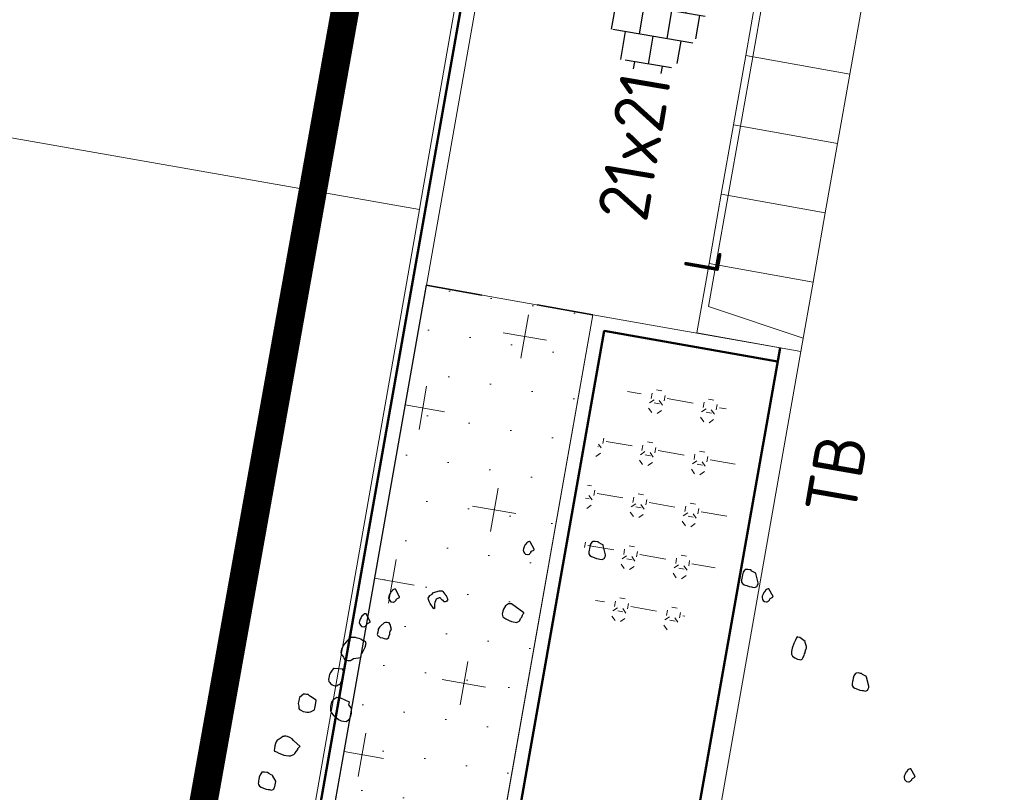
# Model space of a CAD drawing. Header units: metres. Extents: x 2514 to 227642, y 1683 to 852646.
# Tile 110 of 256: x 113808.42 to 113815.41, y 426267.31 to 426272.8. Entities that reach past the tile are written whole.
import ezdxf
from ezdxf.enums import TextEntityAlignment as Align
from ezdxf.lldxf.tags import DXFTag

# ---------------------------------------------------------------- set-up
doc = ezdxf.new("R2010")
doc.units = ezdxf.units.M
doc.linetypes.add('XX-CENTER', pattern=[8, 5, -1, 1, -1])
doc.linetypes.add('ZZ-HIDDEN-SO', pattern=[4, 2, -2])
for name, color, linetype, lineweight in [('B-WE-KG-GRENS_PERCEEL-GV', 252, 'KG-PERCEEL', 18), ('N-WE-GR-BOMENZAND-A-200', 32, 'Continuous', 18), ('N-WE-GR-BOMENZAND-G', 30, 'Continuous', 35), ('N-WE-GR-BOOM-S', 94, 'Continuous', 25), ('N-WE-GR-HEESTER-S', 94, 'Continuous', 13), ('N-WE-KG-WERKGRENS-G', 7, 'XX-CENTER', 35), ('N-WE-VH-KANTOPSLUITING-T18', 1, 'Continuous', 18), ('N-WE-VH-KANTOPSLUITING_ACHTERKANTBAND-G', 1, 'Continuous', 50), ('N-WE-VH-KANTOPSLUITING_ELEMENT_INRIT-S', 2, 'Continuous', 9), ('N-WE-VH-KANTOPSLUITING_OPSLUITBAND_100X200-G', 1, 'Continuous', 18), ('N-WE-VH-KANTOPSLUITING_TROTTOIRBAND_130 150-G', 2, 'Continuous', 13), ('N-WE-VH-MATERIAALGRENS-G', 7, 'ZZ-HIDDEN-SO', 35), ('N-WE-VH-VERHARDING_TEGEL-S', 1, 'Continuous', 25)]:
    doc.layers.add(name, color=color, linetype=linetype, lineweight=lineweight)
doc.styles.add('NLCS-ISO', font='NLCS-ISO.ttf', dxfattribs={"height": 1.8})
doc.styles.add('NLCS-ISO-M200-T18', font='NLCS-ISO.ttf', dxfattribs={"height": 0.36})
doc.styles.get("Standard").update_dxf_attribs({"font": 'romans'})
tags = doc.linetypes.add('KG-PERCEEL', pattern='A,5.5,-2,["P",Standard,S=1.8,R=0,X=-0.5,Y=-0.9],-2,5.5,-2,[5,NLCS.SHX,S=0.75,R=0,X=0,Y=0],-2', length=19).pattern_tags.tags
tags[6] = DXFTag(74, 10)

# ---------------------------------------------------------------- blocks, each defined once
blk = doc.blocks.new('SVH-TEGEL_200X200_HALFST_KL-SO')
for p, q in [((-3.05311331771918e-16, -1.78372119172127), (-1.387778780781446e-16, 1.78372119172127)), ((-1.000000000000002, 1.5), (-2.000000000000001, 1.5)), ((-2, -1.441329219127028), (-2, 1.441329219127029)), ((-1, -1.70458307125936), (-1, 1.70458307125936)), ((0.9999999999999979, 1.5), (-1.054711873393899e-15, 1.5)), ((0.9999999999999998, -1.704583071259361), (0.9999999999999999, 1.70458307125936)), ((2, -1.441329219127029), (2, 1.441329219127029)), ((-2.000000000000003, 1), (-3.000000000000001, 1.000000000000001)), ((-3.000000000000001, -0.8349495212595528), (-3.000000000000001, 0.8349495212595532)), ((-2.164934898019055e-15, 1), (-1.000000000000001, 1.000000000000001)), ((1.999999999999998, 0.9999999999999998), (0.999999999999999, 1)), ((3, -0.8349495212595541), (3, 0.8349495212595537)), ((-3.000000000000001, 0.5000000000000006), (-3.25879357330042, 0.5000000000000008)), ((-1.000000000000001, 0.5000000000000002), (-2.000000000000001, 0.5000000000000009)), ((0.999999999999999, 0.4999999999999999), (-1.054711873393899e-15, 0.5000000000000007)), ((2.999999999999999, 0.4999999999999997), (1.999999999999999, 0.5000000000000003)), ((-2, 2.447365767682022e-16), (-3, 9.110996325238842e-16)), ((5.551115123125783e-17, -1.927830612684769e-19), (-1, 6.661702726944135e-16)), ((2, -2.451221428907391e-16), (1, 4.212409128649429e-16)), ((3.39489953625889, -8.683490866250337e-17), (3, 1.763115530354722e-16)), ((-3.000000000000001, -0.4999999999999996), (-3.258793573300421, -0.4999999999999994)), ((-1.000000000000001, -0.4999999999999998), (-2, -0.4999999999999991)), ((0.999999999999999, -0.5000000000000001), (5.551115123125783e-17, -0.4999999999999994)), ((2.999999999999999, -0.5000000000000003), (2, -0.4999999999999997)), ((-2.000000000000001, -0.9999999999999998), (-2.811212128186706, -0.9999999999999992)), ((-1.054711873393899e-15, -1), (-1, -0.9999999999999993)), ((1.999999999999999, -1), (1, -0.9999999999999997)), ((-1, -1.500000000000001), (-1.837083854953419, -1.5)), ((1, -1.500000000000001), (5.551115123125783e-17, -1.5))]:
    blk.add_line(p, q)
at = {"style": 'NLCS-ISO'}
blk.add_attdef('FORMAAT', text='', height=1.8, dxfattribs=at).set_placement((-3.358793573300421, 1.771663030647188e-16), align=Align.MIDDLE_RIGHT)
blk.add_attdef('KLEUR', text='', height=1.8, dxfattribs=at).set_placement((3.49489953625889, -8.683490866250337e-17), align=Align.MIDDLE_LEFT)
at = {"style": 'NLCS-ISO', "flags": 1}
blk.add_attdef('FUNCTIE', text='', height=1.8, dxfattribs=at).set_placement((0.1159930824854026, -3.584775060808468), align=Align.MIDDLE_CENTER)
blk = doc.blocks.new('SGR-BOOM_11')
at = {"flags": 128}
for points in [[(-0.6010486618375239, 4.680725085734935), (-0.6568115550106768, 4.804674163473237), (-0.6568115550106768, 4.810896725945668), (-0.6814834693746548, 4.816697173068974), (-0.7187751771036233, 4.829135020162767), (-0.7372318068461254, 4.841572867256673), (-0.7434470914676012, 4.841572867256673), (-0.749662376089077, 4.841572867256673), (-0.7805495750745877, 4.841572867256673), (-0.8116405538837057, 4.835357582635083), (-0.8178558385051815, 4.835357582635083), (-0.8178558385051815, 4.829135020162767), (-0.8238673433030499, 4.822919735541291), (-0.8363124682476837, 4.792243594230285), (-0.8425277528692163, 4.754930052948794), (-0.8425277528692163, 4.723839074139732), (-0.8425277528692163, 4.70560077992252), (-0.8425277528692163, 4.680725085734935), (-0.8425277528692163, 4.668294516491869), (-0.8363124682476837, 4.64963410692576), (-0.8178558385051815, 4.630980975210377), (-0.7929801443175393, 4.618543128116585), (-0.755892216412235, 4.612742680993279), (-0.7187751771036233, 4.606527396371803), (-0.6876841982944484, 4.606527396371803), (-0.6690383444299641, 4.606527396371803), (-0.6381511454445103, 4.606527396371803), (-0.6195052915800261, 4.618543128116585), (-0.6134937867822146, 4.624765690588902), (-0.6072785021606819, 4.630980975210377), (-0.6072785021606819, 4.643418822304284), (-0.6010486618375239, 4.662071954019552), (-0.6010486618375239, 4.674509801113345), (-0.6010486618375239, 4.680725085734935)], [(1.603499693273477, 4.662071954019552), (1.547751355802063, 4.786021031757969), (1.547751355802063, 4.792243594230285), (1.523079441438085, 4.798458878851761), (1.485976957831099, 4.810896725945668), (1.467331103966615, 4.822919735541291), (1.461115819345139, 4.822919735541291), (1.454885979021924, 4.822919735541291), (1.42399878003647, 4.822919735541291), (1.392907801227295, 4.816697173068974), (1.386910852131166, 4.816697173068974), (1.386910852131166, 4.810896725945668), (1.380681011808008, 4.804674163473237), (1.368250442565, 4.773583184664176), (1.362035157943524, 4.736276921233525), (1.362035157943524, 4.70560077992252), (1.362035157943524, 4.686947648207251), (1.362035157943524, 4.662071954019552), (1.362035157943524, 4.64963410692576), (1.368250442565, 4.630980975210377), (1.386910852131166, 4.612742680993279), (1.411568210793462, 4.600304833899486), (1.448670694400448, 4.59408954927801), (1.485976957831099, 4.587866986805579), (1.516864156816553, 4.587866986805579), (1.535524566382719, 4.587866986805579), (1.56641176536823, 4.587866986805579), (1.585057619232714, 4.600304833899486), (1.591069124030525, 4.606527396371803), (1.597284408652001, 4.612742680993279), (1.597284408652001, 4.624765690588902), (1.603499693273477, 4.643418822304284), (1.603499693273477, 4.655856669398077), (1.603499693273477, 4.662071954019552)], [(-1.613790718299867, 4.582481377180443), (-1.689858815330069, 4.676998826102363), (-1.696074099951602, 4.676998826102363), (-1.70230394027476, 4.676998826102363), (-1.714734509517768, 4.670776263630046), (-1.72074601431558, 4.664560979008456), (-1.733176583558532, 4.652537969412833), (-1.733176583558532, 4.646322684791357), (-1.745621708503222, 4.627669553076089), (-1.751836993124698, 4.615231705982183), (-1.758052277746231, 4.590356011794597), (-1.764267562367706, 4.559265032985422), (-1.764267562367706, 4.54102673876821), (-1.751836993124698, 4.516151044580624), (-1.739391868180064, 4.503720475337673), (-1.72074601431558, 4.491282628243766), (-1.689858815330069, 4.491282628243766), (-1.683643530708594, 4.491282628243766), (-1.665186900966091, 4.503720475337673), (-1.665186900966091, 4.509935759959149), (-1.658971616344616, 4.516151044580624), (-1.65275633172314, 4.528588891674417), (-1.65275633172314, 4.534811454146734), (-1.646541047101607, 4.547242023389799), (-1.613790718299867, 4.57004353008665), (-1.613790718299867, 4.576266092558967), (-1.613790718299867, 4.582481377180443)], [(1.843115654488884, 4.507446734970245), (1.767047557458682, 4.601964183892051), (1.761036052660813, 4.601964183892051), (1.754820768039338, 4.601964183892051), (1.742375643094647, 4.596163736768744), (1.736160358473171, 4.589941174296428), (1.723729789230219, 4.577503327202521), (1.723729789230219, 4.571288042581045), (1.711502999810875, 4.552634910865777), (1.705273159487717, 4.540197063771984), (1.699057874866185, 4.515321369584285), (1.692842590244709, 4.48464522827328), (1.692842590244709, 4.465992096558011), (1.705273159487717, 4.441123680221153), (1.717499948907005, 4.428685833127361), (1.736160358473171, 4.416247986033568), (1.767047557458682, 4.416247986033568), (1.773262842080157, 4.416247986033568), (1.791908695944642, 4.428685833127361), (1.791908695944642, 4.434901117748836), (1.7981385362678, 4.441123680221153), (1.804353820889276, 4.453554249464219), (1.804353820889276, 4.459776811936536), (1.810569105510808, 4.472214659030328), (1.843115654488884, 4.495008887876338), (1.843115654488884, 4.501231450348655), (1.843115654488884, 4.507446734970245)], [(2.405649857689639, 3.956098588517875), (2.319014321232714, 3.999627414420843), (2.287923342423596, 3.999627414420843), (2.28170805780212, 3.999627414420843), (2.275478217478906, 3.98718956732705), (2.263251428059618, 3.950298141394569), (2.25082085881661, 3.900554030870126), (2.238390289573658, 3.832564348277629), (2.238390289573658, 3.782820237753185), (2.244605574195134, 3.745928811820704), (2.263251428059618, 3.721053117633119), (2.300353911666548, 3.702399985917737), (2.337456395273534, 3.689962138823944), (2.368547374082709, 3.689962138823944), (2.387004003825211, 3.689962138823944), (2.405649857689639, 3.702399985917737), (2.411865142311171, 3.721053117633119), (2.418094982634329, 3.739706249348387), (2.424091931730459, 3.764167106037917), (2.424091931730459, 3.782820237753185), (2.430321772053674, 3.795258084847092), (2.430321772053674, 3.81391121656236), (2.430321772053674, 3.826349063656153), (2.430321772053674, 3.838786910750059), (2.436537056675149, 3.845002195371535), (2.436537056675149, 3.869463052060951), (2.436537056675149, 3.888116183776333), (2.405649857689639, 3.944082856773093), (2.405649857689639, 3.956098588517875)], [(-3.379761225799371, 3.587155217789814), (-3.455829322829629, 3.681672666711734), (-3.462044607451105, 3.681672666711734), (-3.468259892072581, 3.681672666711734), (-3.480690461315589, 3.675450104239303), (-3.486920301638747, 3.669234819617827), (-3.499147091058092, 3.656796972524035), (-3.499147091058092, 3.650581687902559), (-3.511577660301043, 3.631928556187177), (-3.517807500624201, 3.619905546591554), (-3.524022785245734, 3.595029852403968), (-3.53023806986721, 3.563938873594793), (-3.53023806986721, 3.545285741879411), (-3.517807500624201, 3.520824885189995), (-3.505362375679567, 3.50839431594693), (-3.486920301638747, 3.495956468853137), (-3.455829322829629, 3.495956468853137), (-3.449599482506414, 3.495956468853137), (-3.431157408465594, 3.50839431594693), (-3.431157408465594, 3.514609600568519), (-3.424942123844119, 3.520824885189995), (-3.418726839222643, 3.532847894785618), (-3.418726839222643, 3.539070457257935), (-3.41251155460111, 3.551501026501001), (-3.379761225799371, 3.574717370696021), (-3.379761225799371, 3.580939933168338), (-3.379761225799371, 3.587155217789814)], [(-2.870486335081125, 3.503001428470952), (-2.935361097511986, 3.566013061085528), (-2.950906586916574, 3.59254082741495), (-2.966248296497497, 3.619490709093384), (-2.975578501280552, 3.635654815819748), (-2.971008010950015, 3.652655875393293), (-2.958985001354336, 3.680842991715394), (-2.929771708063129, 3.704889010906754), (-2.91463377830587, 3.728098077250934), (-2.898462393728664, 3.737217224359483), (-2.882305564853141, 3.746758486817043), (-2.836280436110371, 3.765826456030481), (-2.81182685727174, 3.772871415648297), (-2.797940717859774, 3.773701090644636), (-2.786543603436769, 3.766241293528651), (-2.768712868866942, 3.747995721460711), (-2.753997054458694, 3.73473547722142), (-2.742599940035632, 3.727268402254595), (-2.739485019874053, 3.721882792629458), (-2.73098449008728, 3.71939376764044), (-2.727884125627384, 3.714422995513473), (-2.724769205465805, 3.709030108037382), (-2.721668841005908, 3.703644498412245), (-2.718553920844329, 3.698251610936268), (-2.712338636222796, 3.68747311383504), (-2.709223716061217, 3.68208750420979), (-2.70612335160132, 3.676694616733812), (-2.703008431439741, 3.671309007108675), (-2.696793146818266, 3.660530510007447), (-2.699078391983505, 3.652241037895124), (-2.704464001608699, 3.64892233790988), (-2.712134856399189, 3.637314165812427), (-2.717520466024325, 3.634410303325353), (-2.728306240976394, 3.628195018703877), (-2.741974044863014, 3.627365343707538), (-2.753589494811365, 3.634825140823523), (-2.756689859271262, 3.6402180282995), (-2.765190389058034, 3.642707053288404), (-2.782191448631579, 3.647262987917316), (-2.793588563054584, 3.6547227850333), (-2.79980384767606, 3.665501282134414), (-2.811419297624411, 3.67296835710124), (-2.816804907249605, 3.670064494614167), (-2.822190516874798, 3.666745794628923), (-2.832757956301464, 3.660945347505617), (-2.838143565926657, 3.657626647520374), (-2.843543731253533, 3.6547227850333), (-2.859715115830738, 3.645188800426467), (-2.866556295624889, 3.619905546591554), (-2.873179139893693, 3.594615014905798), (-2.874634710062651, 3.572228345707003), (-2.870690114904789, 3.553160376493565), (-2.866760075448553, 3.533677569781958), (-2.865930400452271, 3.519995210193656), (-2.863033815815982, 3.514609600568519), (-2.859918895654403, 3.509216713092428), (-2.865100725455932, 3.506320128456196), (-2.870486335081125, 3.503001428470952)], [(-1.602189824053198, 3.668405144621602), (-1.794121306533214, 3.761263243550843), (-1.812563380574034, 3.761263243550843), (-1.843654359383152, 3.755047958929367), (-1.849869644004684, 3.742610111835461), (-1.874541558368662, 3.717734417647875), (-1.893187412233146, 3.668405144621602), (-1.899417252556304, 3.637314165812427), (-1.899417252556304, 3.594200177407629), (-1.886972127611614, 3.556893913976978), (-1.837439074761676, 3.53824078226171), (-1.787891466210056, 3.525802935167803), (-1.750803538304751, 3.513365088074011), (-1.676394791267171, 3.513365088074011), (-1.670164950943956, 3.519580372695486), (-1.64550759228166, 3.53824078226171), (-1.639277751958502, 3.550671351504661), (-1.63306246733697, 3.581762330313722), (-1.620631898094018, 3.600422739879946), (-1.614416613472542, 3.631098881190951), (-1.608186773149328, 3.64975201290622), (-1.602189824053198, 3.662189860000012), (-1.602189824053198, 3.668405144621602)], [(3.40553922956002, 3.485592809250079), (3.349776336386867, 3.609541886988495), (3.349776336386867, 3.615342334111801), (3.325118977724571, 3.621564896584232), (3.288016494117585, 3.633995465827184), (3.269356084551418, 3.646433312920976), (3.263140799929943, 3.646433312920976), (3.256925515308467, 3.646433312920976), (3.226038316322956, 3.646433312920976), (3.194947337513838, 3.6402180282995), (3.188935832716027, 3.6402180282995), (3.188935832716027, 3.633995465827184), (3.182720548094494, 3.627780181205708), (3.17027542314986, 3.597104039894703), (3.164060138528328, 3.559797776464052), (3.164060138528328, 3.528706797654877), (3.164060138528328, 3.510461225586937), (3.164060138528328, 3.485592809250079), (3.164060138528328, 3.473154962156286), (3.17027542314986, 3.454501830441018), (3.188935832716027, 3.435848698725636), (3.213607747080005, 3.423410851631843), (3.250710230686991, 3.417188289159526), (3.288016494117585, 3.41097300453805), (3.318889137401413, 3.41097300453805), (3.33754954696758, 3.41097300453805), (3.368436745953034, 3.41097300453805), (3.3870971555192, 3.423410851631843), (3.393312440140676, 3.429626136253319), (3.399323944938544, 3.435848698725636), (3.399323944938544, 3.448279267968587), (3.40553922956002, 3.46693967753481), (3.40553922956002, 3.479370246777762), (3.40553922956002, 3.485592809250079)], [(-3.729636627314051, 3.170534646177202), (-3.805704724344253, 3.265052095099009), (-3.811920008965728, 3.265052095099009), (-3.818135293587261, 3.265052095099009), (-3.830580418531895, 3.258836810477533), (-3.836591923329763, 3.252614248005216), (-3.849022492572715, 3.240591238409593), (-3.849022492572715, 3.234375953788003), (-3.861467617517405, 3.215722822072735), (-3.867682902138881, 3.203284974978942), (-3.873898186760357, 3.178409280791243), (-3.88011347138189, 3.147318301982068), (-3.88011347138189, 3.129080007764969), (-3.867682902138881, 3.104211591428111), (-3.855237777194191, 3.091773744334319), (-3.836591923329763, 3.079335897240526), (-3.805704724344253, 3.079335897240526), (-3.799489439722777, 3.079335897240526), (-3.781032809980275, 3.091773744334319), (-3.781032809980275, 3.097989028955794), (-3.774817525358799, 3.104211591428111), (-3.768602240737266, 3.116642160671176), (-3.768602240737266, 3.122864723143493), (-3.76238695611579, 3.135302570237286), (-3.729636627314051, 3.158096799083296), (-3.729636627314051, 3.164319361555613), (-3.729636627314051, 3.170534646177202)], [(-3.40980419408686, 3.111256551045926), (-3.443398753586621, 3.17592753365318), (-3.462044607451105, 3.194580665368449), (-3.486716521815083, 3.194580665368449), (-3.511577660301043, 3.194580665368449), (-3.530034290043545, 3.182142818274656), (-3.567340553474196, 3.132398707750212), (-3.585782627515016, 3.113745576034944), (-3.59822775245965, 3.083069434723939), (-3.59822775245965, 3.070631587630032), (-3.59822775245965, 3.039540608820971), (-3.59822775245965, 3.002641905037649), (-3.592012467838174, 2.996426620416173), (-3.585782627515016, 2.990211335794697), (-3.573555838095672, 2.983988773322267), (-3.54868014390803, 2.971550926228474), (-3.517807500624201, 2.971550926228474), (-3.492931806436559, 2.965335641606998), (-3.468259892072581, 2.965335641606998), (-3.455829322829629, 2.965335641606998), (-3.449599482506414, 2.965335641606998), (-3.443398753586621, 2.971550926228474), (-3.43095362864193, 2.990211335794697), (-3.43095362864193, 3.002641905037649), (-3.43095362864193, 3.014664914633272), (-3.424942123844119, 3.039540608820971), (-3.424942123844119, 3.05819374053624), (-3.424942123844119, 3.083069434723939), (-3.40980419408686, 3.111256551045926)], [(-3.771920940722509, 2.641988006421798), (-3.771717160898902, 2.668108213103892), (-3.771717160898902, 2.674323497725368), (-3.771717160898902, 2.692976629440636), (-3.765487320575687, 2.705414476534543), (-3.753056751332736, 2.736090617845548), (-3.746841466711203, 2.767181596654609), (-3.734396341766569, 2.798272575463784), (-3.734396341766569, 2.828948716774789), (-3.734396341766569, 2.841386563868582), (-3.734396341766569, 2.847601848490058), (-3.734396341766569, 2.860039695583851), (-3.746841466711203, 2.872477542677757), (-3.759272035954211, 2.878692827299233), (-3.771717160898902, 2.88491538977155), (-3.790159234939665, 2.88491538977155), (-3.815034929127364, 2.897353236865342), (-3.83969228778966, 2.903568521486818), (-3.870783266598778, 2.903568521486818), (-3.895455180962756, 2.909368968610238), (-3.932557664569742, 2.903568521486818), (-3.957418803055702, 2.897353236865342), (-3.982090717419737, 2.872477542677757), (-4.00696641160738, 2.835171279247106), (-4.031623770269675, 2.798272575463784), (-4.050284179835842, 2.760966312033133), (-4.050284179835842, 2.748528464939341), (-4.062714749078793, 2.711214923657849), (-4.062714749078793, 2.692976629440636), (-4.062714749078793, 2.686761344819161), (-4.062714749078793, 2.680538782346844), (-4.062714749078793, 2.674323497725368), (-4.062714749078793, 2.668108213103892), (-4.062714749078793, 2.661885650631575), (-4.056499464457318, 2.643232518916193), (-4.050284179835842, 2.637017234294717), (-4.044068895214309, 2.6307946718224), (-4.013181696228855, 2.606341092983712), (-4.00696641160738, 2.593903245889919), (-3.994535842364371, 2.575250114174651), (-3.976079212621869, 2.56902755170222), (-3.963648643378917, 2.56902755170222), (-3.944988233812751, 2.56902755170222), (-3.932557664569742, 2.56902755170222), (-3.907885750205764, 2.575250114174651), (-3.895455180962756, 2.587680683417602), (-3.88923989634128, 2.593903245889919), (-3.870783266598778, 2.612141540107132), (-3.771920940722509, 2.641988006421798), (-3.771920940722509, 2.641988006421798), (-3.771920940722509, 2.641988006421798)], [(-3.994535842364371, 2.432640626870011), (-4.118477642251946, 2.42021005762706), (-4.124692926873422, 2.42021005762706), (-4.13070443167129, 2.413987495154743), (-4.143149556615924, 2.39574920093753), (-4.155580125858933, 2.364658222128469), (-4.168010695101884, 2.327351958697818), (-4.168010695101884, 2.308691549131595), (-4.168010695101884, 2.296668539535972), (-4.168010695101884, 2.278015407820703), (-4.168010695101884, 2.253146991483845), (-4.161795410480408, 2.22827129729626), (-4.143149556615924, 2.215833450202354), (-4.13070443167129, 2.20381044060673), (-4.106047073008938, 2.191379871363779), (-4.081171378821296, 2.185157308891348), (-4.044068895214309, 2.185157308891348), (-4.019396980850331, 2.20381044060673), (-4.00696641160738, 2.209618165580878), (-3.994535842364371, 2.22205601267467), (-3.982090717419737, 2.271800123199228), (-3.976079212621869, 2.308691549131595), (-3.976079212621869, 2.33978252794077), (-3.976079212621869, 2.352220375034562), (-3.976079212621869, 2.370873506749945), (-3.976079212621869, 2.40196448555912), (-3.988306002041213, 2.413987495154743), (-3.994535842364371, 2.432640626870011)], [(4.271326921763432, 2.337300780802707), (4.195462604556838, 2.432225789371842), (4.18923276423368, 2.432225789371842), (4.183032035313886, 2.432225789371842), (4.170572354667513, 2.426010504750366), (4.164371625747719, 2.41979522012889), (4.151941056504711, 2.407357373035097), (4.151941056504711, 2.40113481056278), (4.139699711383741, 2.382481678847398), (4.133484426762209, 2.370043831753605), (4.127254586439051, 2.345590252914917), (4.121053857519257, 2.314499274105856), (4.121053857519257, 2.295846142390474), (4.133484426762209, 2.270970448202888), (4.145711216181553, 2.258947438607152), (4.164371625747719, 2.246509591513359), (4.195462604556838, 2.246509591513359), (4.201459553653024, 2.246509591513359), (4.220119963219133, 2.258947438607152), (4.220119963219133, 2.264755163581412), (4.226349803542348, 2.270970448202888), (4.232550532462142, 2.283408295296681), (4.232550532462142, 2.289623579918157), (4.2387803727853, 2.302061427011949), (4.271326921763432, 2.325277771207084), (4.271326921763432, 2.33149305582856), (4.271326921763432, 2.337300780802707)], [(-4.291763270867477, 1.93725915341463), (-4.378602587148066, 1.974572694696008), (-4.397059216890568, 1.980787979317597), (-4.415705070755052, 1.99322582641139), (-4.44037698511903, 1.99322582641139), (-4.459037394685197, 1.99322582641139), (-4.483694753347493, 1.987003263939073), (-4.508570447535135, 1.962134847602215), (-4.533227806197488, 1.93104386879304), (-4.533227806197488, 1.912390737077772), (-4.533227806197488, 1.881714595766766), (-4.533227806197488, 1.844401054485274), (-4.521001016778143, 1.807094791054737), (-4.514785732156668, 1.776418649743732), (-4.502355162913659, 1.763980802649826), (-4.483694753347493, 1.757758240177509), (-4.446592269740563, 1.745327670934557), (-4.415705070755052, 1.745327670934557), (-4.39082937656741, 1.745327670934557), (-4.366172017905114, 1.751542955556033), (-4.341296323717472, 1.757758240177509), (-4.316624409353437, 1.776418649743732), (-4.291763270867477, 1.795071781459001), (-4.291763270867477, 1.801287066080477), (-4.291763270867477, 1.81953263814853), (-4.291763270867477, 1.844401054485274), (-4.291763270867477, 1.869276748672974), (-4.291763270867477, 1.900367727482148), (-4.291763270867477, 1.924821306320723), (-4.291763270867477, 1.93725915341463)], [(-4.403274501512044, 1.249938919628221), (-4.508570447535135, 1.317928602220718), (-4.533227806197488, 1.336581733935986), (-4.570534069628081, 1.349019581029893), (-4.601421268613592, 1.355234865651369), (-4.626296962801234, 1.355234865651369), (-4.632308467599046, 1.355234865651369), (-4.650968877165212, 1.355234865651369), (-4.657184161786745, 1.349019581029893), (-4.669614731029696, 1.342804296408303), (-4.688056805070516, 1.324143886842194), (-4.712947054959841, 1.299690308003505), (-4.737604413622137, 1.281029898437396), (-4.750034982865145, 1.256161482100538), (-4.756264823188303, 1.231285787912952), (-4.756264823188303, 1.194394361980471), (-4.756264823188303, 1.150865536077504), (-4.756264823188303, 1.132212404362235), (-4.750034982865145, 1.119774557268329), (-4.719147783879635, 1.113559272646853), (-4.681856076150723, 1.10153626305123), (-4.644739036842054, 1.095313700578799), (-4.60765110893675, 1.089098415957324), (-4.576763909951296, 1.089098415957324), (-4.539443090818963, 1.089098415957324), (-4.514785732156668, 1.095313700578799), (-4.483694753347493, 1.113559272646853), (-4.471467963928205, 1.119774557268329), (-4.465238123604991, 1.132212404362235), (-4.459037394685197, 1.138427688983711), (-4.446592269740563, 1.169518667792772), (-4.44037698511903, 1.175741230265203), (-4.428150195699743, 1.200609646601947), (-4.428150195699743, 1.21263265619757), (-4.409489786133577, 1.243723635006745), (-4.403274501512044, 1.249938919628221)], [(-4.657184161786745, 0.7048133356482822), (-4.712947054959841, 0.766995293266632), (-4.712947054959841, 0.7732105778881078), (-4.737604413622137, 0.7794331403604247), (-4.774910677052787, 0.7918709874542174), (-4.793352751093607, 0.8038939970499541), (-4.799582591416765, 0.8038939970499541), (-4.805797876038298, 0.8038939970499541), (-4.836685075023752, 0.8038939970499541), (-4.867776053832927, 0.7980862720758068), (-4.873991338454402, 0.7980862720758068), (-4.873991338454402, 0.7918709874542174), (-4.880206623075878, 0.7856484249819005), (-4.892433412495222, 0.7545574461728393), (-4.898648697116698, 0.7172511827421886), (-4.898648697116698, 0.6865750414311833), (-4.898648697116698, 0.6679219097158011), (-4.898648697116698, 0.6430462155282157), (-4.898648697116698, 0.630608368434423), (-4.892433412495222, 0.6119552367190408), (-4.873991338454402, 0.593716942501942), (-4.84911564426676, 0.5812790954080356), (-4.812013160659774, 0.5750638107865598), (-4.774910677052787, 0.5688412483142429), (-4.743819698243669, 0.5688412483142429), (-4.725377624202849, 0.5688412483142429), (-4.694286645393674, 0.5688412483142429), (-4.675830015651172, 0.5812790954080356), (-4.669614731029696, 0.5874943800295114), (-4.663399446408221, 0.593716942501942), (-4.663399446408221, 0.605739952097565), (-4.657184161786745, 0.6243930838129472), (-4.657184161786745, 0.699012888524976), (-4.657184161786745, 0.7048133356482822)]]:
    blk.add_lwpolyline(points, close=True, dxfattribs=at)
blk.add_lwpolyline([(-3.82125021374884, 1.987003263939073), (-3.951218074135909, 2.023901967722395), (-3.988306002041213, 2.023901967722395), (-4.00696641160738, 2.023901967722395), (-4.019396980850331, 2.011464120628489), (-4.031623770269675, 1.999441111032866), (-4.056499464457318, 1.974572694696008), (-4.062714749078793, 1.962134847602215), (-4.068944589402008, 1.955912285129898), (-4.075159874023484, 1.924821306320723), (-4.075159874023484, 1.881714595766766), (-4.068944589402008, 1.838185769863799), (-4.062714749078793, 1.81953263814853), (-4.044068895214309, 1.795071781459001), (-4.019396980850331, 1.770196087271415), (-3.976079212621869, 1.745327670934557), (-3.932557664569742, 1.720451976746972), (-3.88923989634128, 1.708014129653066), (-3.858352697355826, 1.708014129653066), (-3.82125021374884, 1.708014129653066), (-3.790159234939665, 1.73910510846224), (-3.777932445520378, 1.757758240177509), (-3.765487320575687, 1.795071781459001), (-3.765487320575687, 1.838185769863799), (-3.771717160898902, 1.875492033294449), (-3.777932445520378, 1.900367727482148), (-3.790159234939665, 1.918606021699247), (-3.802589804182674, 1.93104386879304), (-3.82125021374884, 1.949697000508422), (-3.82125021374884, 1.987003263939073), (-3.82125021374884, 1.99322582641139)], dxfattribs=at)
blk = doc.blocks.new('SGR-HEESTERS-SO')
at = {"ltscale": 0.1}
h = blk.add_hatch(dxfattribs=at)
h.set_pattern_fill('GR-HEESTERS', color=256, scale=0.1, style=0, pattern_type=2)
h.set_pattern_definition([(0, (-2.018678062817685, -1.134114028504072), (0, 0.75), [0.07663900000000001, -0.6733610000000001]), (45, (-1.942038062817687, -1.134114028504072), (4.440892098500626e-17, 0.7499998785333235), [0.078192, -0.9824680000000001]), (90, (-1.886748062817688, -1.078824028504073), (-0.75, 4.592425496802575e-17), [0.07663900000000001, -0.6733610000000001]), (135, (-1.886748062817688, -1.002184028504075), (-0.7499998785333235, 4.440892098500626e-17), [0.078192, -0.9824680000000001]), (180, (-1.942038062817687, -0.9468940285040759), (-9.184850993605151e-17, -0.75), [0.07663900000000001, -0.6733610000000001]), (225, (-2.018678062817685, -0.9468940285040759), (-1.332267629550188e-16, -0.7499998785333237), [0.078192, -0.9824680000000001]), (270, (-2.073968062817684, -1.002184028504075), (0.75, -1.377727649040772e-16), [0.07663900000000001, -0.6733610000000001]), (315, (-2.073968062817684, -1.078824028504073), (0.7499998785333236, -1.776356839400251e-16), [0.078192, -0.9824680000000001]), (90, (-1.980358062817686, -1.227004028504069), (-0.75, 4.592425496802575e-17), [0.3744400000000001, -0.37546])])
edge = h.paths.add_edge_path()
edge.add_ellipse((0, 0), major_axis=(1.980358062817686, 0), ratio=0.5254120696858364, start_angle=0, end_angle=360, ccw=False)
at = {"ltscale": 0.1, "style": 'NLCS-ISO'}
blk.add_attdef('TYPE', text='', height=0.5, dxfattribs=at).set_placement((3.470943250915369, -0.01606055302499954), align=Align.MIDDLE_CENTER)
blk = doc.blocks.new('N-SVH-INRITELEMENT_130 150_180X750X500_LINKS')
for p, q in [((0, 0), (0, 0.75)), ((0, 0.75), (0.5, 0.75)), ((0.09473684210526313, 0), (0.2, 0.7000000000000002)), ((0.2, 0.7000000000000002), (0.5, 0.7000000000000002)), ((0.5, 0), (0.5, 0.75)), ((0, 0), (0.5, 0))]:
    blk.add_line(p, q)
blk = doc.blocks.new('N-SVH-INRITELEMENT_130 150_180X750X500_MIDDEN')
for p, q in [((0, 0), (0, 0.75)), ((0.5, 0.75), (0, 0.75)), ((0.5, 0.7000000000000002), (0, 0.7000000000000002)), ((0.5, 0), (0.5, 0.75)), ((0.5, 0), (0, 0))]:
    blk.add_line(p, q)

msp = doc.modelspace()

# ---------------------------------------------------------------- hatches: boundary and pattern name
at = {"layer": 'N-WE-GR-BOMENZAND-A-200', "lineweight": 5, "ltscale": 0.2}
h = msp.add_hatch(dxfattribs=at)
h.set_pattern_fill('AGR-BOMENZAND-SO', color=252, scale=0.2, pattern_type=2)
h.set_pattern_definition([(350.0500476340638, (0, 0), (0.1503322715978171, 0.2782089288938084), [0, -0.3]), (350.0500476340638, (0, 0), (0.7235918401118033, 0.5076069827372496), [0.3125, -0.9375]), (80.05004763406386, (0.1269017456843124, -0.1808979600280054), (-0.5076069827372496, 0.7235918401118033), [0.3124999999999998, -0.9374999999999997])])
h.paths.add_polyline_path([(113811.3098573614, 426270.9131281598), (113812.4915991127, 426270.7045941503), (113811.1023868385, 426262.8320646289), (113809.9206450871, 426263.0405986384)])

# ---------------------------------------------------------------- linework, layer by layer
at = {"layer": 'B-WE-KG-GRENS_PERCEEL-GV', "ltscale": 0.2}
msp.add_lwpolyline([(113811.2610000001, 426271.4520000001), (113811.2690000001, 426271.4960000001), (113813.3380000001, 426283.2800000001)], dxfattribs=at)
msp.add_lwpolyline([(113809.1840000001, 426259.6270000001), (113811.2610000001, 426271.4520000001), (113797.5230000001, 426273.8650000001), (113797.5690000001, 426274.1310000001), (113787.3330000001, 426275.9130000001), (113785.2260000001, 426263.7990000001)], close=True, dxfattribs=at)
at = {"layer": 'N-WE-GR-BOMENZAND-G', "lineweight": 5, "ltscale": 0.2, "flags": 128}
msp.add_lwpolyline([(113811.3098573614, 426270.9131281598), (113812.4915991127, 426270.7045941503), (113811.1023868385, 426262.8320646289), (113809.9206450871, 426263.0405986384)], close=True, dxfattribs=at)
at = {"layer": 'N-WE-KG-WERKGRENS-G', "ltscale": 0.5, "const_width": 0.2, "flags": 128}
msp.add_lwpolyline([(113796.5600099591, 426314.1185901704), (113817.4283709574, 426310.308404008), (113808.5437651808, 426260.6199579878), (113786.0695404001, 426264.6384903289), (113790.1358045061, 426286.8001435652), (113791.9153390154, 426286.4736310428)], close=True, dxfattribs=at)
at = {"layer": 'N-WE-VH-KANTOPSLUITING_ACHTERKANTBAND-G', "ltscale": 0.2}
for points in [[(113786.4570166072, 426271.0399890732), (113789.3843718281, 426287.7371354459), (113791.3252512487, 426287.396859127), (113796.1278924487, 426314.7903242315), (113818.2632326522, 426310.8926687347), (113809.2127506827, 426259.6044762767)], [(113813.8210960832, 426270.4702058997), (113812.6700670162, 426263.9474372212), (113812.4318970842, 426262.5974549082)]]:
    msp.add_lwpolyline(points, dxfattribs=at)
at = {"layer": 'N-WE-VH-KANTOPSLUITING_ACHTERKANTBAND-G', "ltscale": 0.2, "flags": 128}
msp.add_lwpolyline([(113812.4492712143, 426262.6959340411), (113811.2182431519, 426262.913165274), (113812.5727025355, 426270.5887535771), (113813.8037182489, 426270.3717274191)], dxfattribs=at)
at = {"layer": 'N-WE-VH-KANTOPSLUITING_OPSLUITBAND_100X200-G'}
msp.add_line((113812.4915991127, 426270.7045941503), (113811.1023868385, 426262.8320646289), dxfattribs=at)
at = {"layer": 'N-WE-VH-KANTOPSLUITING_OPSLUITBAND_100X200-G', "ltscale": 0.2}
msp.add_lwpolyline([(113786.3585316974, 426271.0573305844), (113789.3031428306, 426287.8529018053), (113791.2440222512, 426287.5126254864), (113796.0466762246, 426314.906163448), (113818.3790953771, 426310.973805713), (113809.2938705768, 426259.4887290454)], dxfattribs=at)
at = {"layer": 'N-WE-VH-KANTOPSLUITING_OPSLUITBAND_100X200-G', "ltscale": 0.2, "flags": 128}
msp.add_lwpolyline([(113812.4915991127, 426270.7045941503), (113813.8210960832, 426270.4702058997)], dxfattribs=at)
at = {"layer": 'N-WE-VH-KANTOPSLUITING_TROTTOIRBAND_130 150-G', "ltscale": 0.2}
msp.add_lwpolyline([(113813.9688179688, 426270.4441627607), (113812.8177847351, 426263.9213704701), (113812.5796148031, 426262.571388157)], dxfattribs=at)
at = {"layer": 'N-WE-VH-MATERIAALGRENS-G', "ltscale": 0.2, "flags": 128}
msp.add_lwpolyline([(113812.4915991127, 426270.7045941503), (113811.3098573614, 426270.9131281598)], dxfattribs=at)

# ---------------------------------------------------------------- block references
at = {"layer": 'N-WE-GR-BOOM-S', "ltscale": 0.2, "xscale": 0.5, "yscale": 0.5, "rotation": 350.0500476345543}
msp.add_blockref('SGR-BOOM_11', (113812.4741181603, 426266.6430504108), dxfattribs=at)
at = {"layer": 'N-WE-GR-HEESTER-S', "xscale": 0.5, "yscale": 0.5, "zscale": 0.5, "rotation": 80.01356215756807}
msp.add_blockref('SGR-HEESTERS-SO', (113812.9634047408, 426269.3867238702), dxfattribs=at).add_auto_attribs({'TYPE': 'L'})
at = {"layer": 'N-WE-VH-KANTOPSLUITING_ELEMENT_INRIT-S', "ltscale": 0.2, "rotation": 79.9924270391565}
for name, p in [('N-SVH-INRITELEMENT_130 150_180X750X500_MIDDEN', (113814.3163746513, 426272.4137323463)), ('N-SVH-INRITELEMENT_130 150_180X750X500_MIDDEN', (113814.2294854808, 426271.9213399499)), ('N-SVH-INRITELEMENT_130 150_180X750X500_MIDDEN', (113814.1425963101, 426271.4289475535)), ('N-SVH-INRITELEMENT_130 150_180X750X500_MIDDEN', (113814.0557071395, 426270.9365551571)), ('N-SVH-INRITELEMENT_130 150_180X750X500_LINKS', (113813.9688179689, 426270.4441627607))]:
    msp.add_blockref(name, p, dxfattribs=at)
at = {"layer": 'N-WE-VH-VERHARDING_TEGEL-S', "xscale": 0.2000000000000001, "yscale": 0.2000000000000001, "zscale": 0.2000000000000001, "rotation": 80.34683272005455}
msp.add_blockref('SVH-TEGEL_200X200_HALFST_KL-SO', (113812.9860199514, 426273.075872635), dxfattribs=at).add_auto_attribs({'FORMAAT': '21x21', 'KLEUR': 'G'})

# ---------------------------------------------------------------- texts
at = {"layer": 'N-WE-VH-KANTOPSLUITING-T18', "style": 'NLCS-ISO-M200-T18'}
msp.add_text('TB', height=0.36, rotation=80.10862630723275, dxfattribs=at).set_placement((113814.3501717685, 426269.2622065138))

doc.saveas('drawing.dxf')
